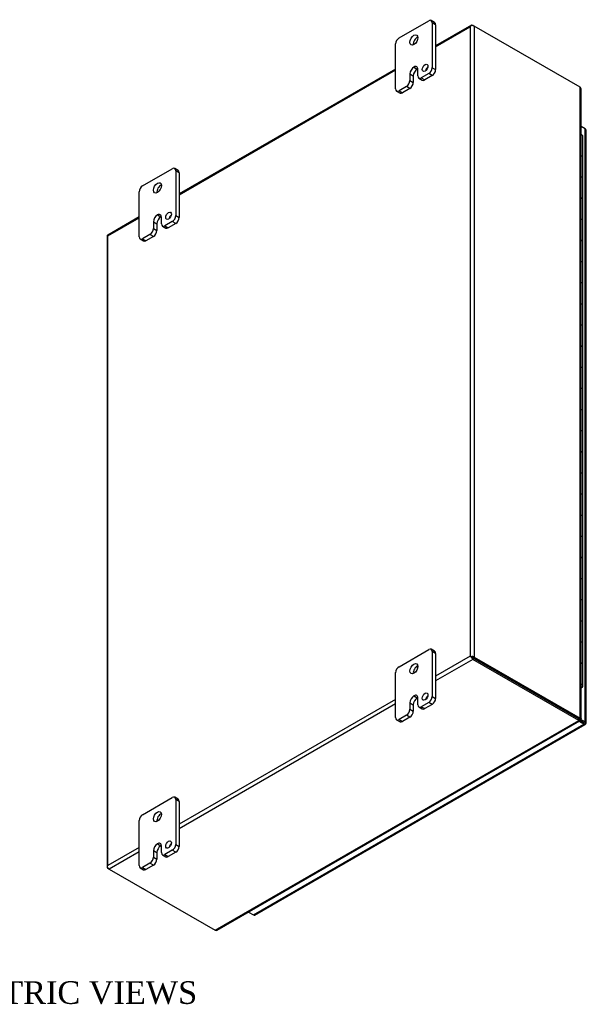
# Model space of a CAD drawing. Header units: inches. Extents: x 11 to 148, y 5 to 99.
# Tile 7 of 7: x 131 to 148, y 68 to 99. Entities that reach past the tile are written whole.
import ezdxf
from ezdxf.enums import TextEntityAlignment as Align

# ---------------------------------------------------------------- set-up
doc = ezdxf.new("R2010")
doc.units = ezdxf.units.IN
doc.header["$MEASUREMENT"] = 0
for name, color, linetype in [('COM48432', 7, 'CONTINUOUS'), ('COM71780-16', 7, 'CONTINUOUS'), ('DEFAULT', 7, 'CONTINUOUS'), ('FET07710', 7, 'CONTINUOUS'), ('HNG10620-26B', 7, 'CONTINUOUS'), ('HNG10620-26C', 7, 'CONTINUOUS'), ('HNG10620-26P', 7, 'CONTINUOUS')]:
    doc.layers.add(name, color=color, linetype=linetype)
doc.styles.add('SEACAD_TIMES_NEW_ROMAN', font='times.ttf')

msp = doc.modelspace()

# ---------------------------------------------------------------- linework, layer by layer
at = {"layer": 'COM48432', "color": 7}
for p, q in [((144.779, 98.511), (143.67, 97.871)), ((143.67, 97.842), (144.74, 98.46)), ((144.74, 98.46), (144.74, 79.005)), ((144.764, 98.493), (144.764, 98.493)), ((144.822, 98.507), (144.863, 98.483)), ((148.134, 96.594), (144.863, 98.483)), ((144.863, 98.483), (144.863, 78.982)), ((142.433, 97.157), (135.75, 93.299)), ((135.75, 93.269), (142.433, 97.128)), ((148.134, 77.092), (148.134, 96.594)), ((148.16, 77.077), (148.16, 96.539)), ((134.513, 92.584), (133.546, 92.026)), ((133.549, 91.998), (134.513, 92.555)), ((133.524, 91.987), (133.524, 72.485)), ((133.549, 72.544), (133.549, 91.998)), ((144.74, 79.005), (143.67, 78.387)), ((144.822, 78.911), (143.67, 78.246)), ((144.781, 78.981), (144.74, 79.005)), ((144.764, 78.991), (144.822, 78.958)), ((144.764, 78.991), (144.822, 78.958)), ((144.822, 78.958), (148.094, 77.069)), ((148.094, 77.069), (144.822, 78.958)), ((148.094, 77.022), (144.822, 78.911)), ((144.863, 78.982), (148.134, 77.092)), ((142.433, 77.673), (135.75, 73.815)), ((142.433, 77.532), (135.75, 73.674)), ((136.862, 70.537), (148.094, 77.022)), ((136.922, 70.543), (148.119, 77.007)), ((148.079, 77.06), (148.12, 77.037)), ((148.094, 77.069), (148.134, 77.092)), ((148.094, 77.069), (148.094, 77.022)), ((148.121, 77.065), (148.101, 77.076)), ((148.121, 77.065), (148.101, 77.076)), ((148.102, 77.081), (148.134, 77.062)), ((148.134, 77.062), (148.121, 77.065)), ((134.513, 73.1), (133.549, 72.544)), ((134.513, 72.959), (133.59, 72.426)), ((133.532, 72.506), (133.532, 72.506)), ((133.59, 72.426), (133.549, 72.45)), ((133.59, 72.426), (136.862, 70.537))]:
    msp.add_line(p, q, dxfattribs=at)
for centre, start, end in [((148.086, 96.539), 0, 48.6182), ((136.885, 70.607), 251.3818, 300)]:
    msp.add_arc(centre, 0.0739, start, end, dxfattribs=at)
for centre, major_axis, ratio, start_param, end_param in [((144.801, 98.425), (0.061, 0.106), 0.577982, 1.230411, 1.570248), ((144.801, 98.425), (0.061, 0.106), 0.577982, 1.231508, 1.571345), ((144.822, 98.436), (0.0432, -0.0748), 0.57735, 2.356194, 3.587154), ((144.801, 98.448), (0.0864, 0), 0.57735, 0.785398, 2.016358), ((133.61, 91.987), (0.0864, 0), 0.57735, 2.696031, 3.141593), ((133.59, 91.951), (0.0432, -0.0748), 0.57735, 3.141593, 3.587154), ((133.61, 91.963), (-0.0863, 0.0499), 0.000948, 0.445015, 0.784852), ((133.61, 91.963), (-0.0864, 0.0498), 0.000948, -0.784852, -0.445015), ((144.801, 78.97), (-0.0864, 0.0498), 0.000948, -1.124689, -0.784852), ((144.801, 78.97), (-0.0863, 0.0499), 0.000948, 0.784852, 1.124689), ((144.801, 78.946), (0.0864, 0), 0.57735, 0.785398, 2.016358), ((144.822, 78.981), (0.0432, -0.0748), 0.57735, 4.266828, 5.497787), ((144.801, 78.97), (0.0288, -0.0166), 0.000948, 0.785944, 2.356741), ((144.801, 78.97), (0.0288, -0.0166), 0.000948, 3.926445, 5.497241), ((133.61, 72.485), (0.0864, 0), 0.57735, 2.696031, 3.926991), ((133.61, 72.508), (-0.061, -0.106), 0.577982, 4.712938, 5.052774), ((133.61, 72.508), (-0.061, -0.106), 0.577982, 4.71184, 5.051677), ((133.59, 72.497), (0.0432, -0.0748), 0.57735, 4.266828, 5.497787)]:
    msp.add_ellipse(centre, major_axis=major_axis, ratio=ratio, start_param=start_param, end_param=end_param, dxfattribs=at)
msp.add_open_spline([(148.094, 77.069), (148.093, 77.062), (148.093, 77.059), (148.091, 77.057)], degree=3, dxfattribs=at)
for points, knots in [([(148.094, 77.069), (148.096, 77.071), (148.099, 77.072), (148.101, 77.075), (148.102, 77.076), (148.102, 77.077)], [0, 0, 0, 0, 0.25, 0.25, 0.5, 0.5, 0.5, 0.5]), ([(148.094, 77.022), (148.099, 77.016), (148.104, 77.011), (148.113, 77.006), (148.117, 77.006), (148.119, 77.007)], [0, 0, 0, 0, 0.25, 0.25, 0.5, 0.5, 0.5, 0.5]), ([(148.134, 77.092), (148.142, 77.091), (148.149, 77.089), (148.158, 77.084), (148.16, 77.081), (148.16, 77.074), (148.158, 77.071), (148.149, 77.066), (148.142, 77.063), (148.134, 77.062)], [0, 0, 0, 0, 0.25, 0.25, 0.5, 0.5, 0.75, 0.75, 1, 1, 1, 1])]:
    msp.add_open_spline(points, degree=3, knots=knots, dxfattribs=at)
at = {"layer": 'COM71780-16', "color": 7}
for p, q in [((148.289, 95.307), (148.16, 95.381)), ((148.289, 76.977), (148.289, 95.307)), ((148.314, 76.942), (148.314, 95.271)), ((147.86, 77.204), (147.86, 77.204)), ((147.882, 77.191), (147.882, 77.191)), ((148.248, 76.907), (148.097, 76.994)), ((148.122, 77.027), (148.248, 76.954)), ((148.248, 76.954), (148.122, 77.027)), ((148.139, 77.064), (148.289, 76.977)), ((138.041, 71.014), (148.248, 76.907)), ((138.084, 71.009), (148.291, 76.903)), ((148.248, 76.954), (148.248, 76.954)), ((148.248, 76.954), (148.248, 76.954)), ((148.248, 76.954), (148.289, 76.93)), ((148.306, 76.921), (148.248, 76.954)), ((148.306, 76.921), (148.248, 76.954)), ((137.89, 71.101), (138.041, 71.014))]:
    msp.add_line(p, q, dxfattribs=at)
for centre, major_axis, ratio, start_param, end_param in [((148.228, 95.271), (-0.0864, 0), 0.57735, 3.141593, 3.926991), ((148.228, 76.966), (-0.0288, 0.0166), 0.000948, 2.356741, 3.927537), ((148.228, 76.966), (-0.0288, 0.0166), 0.000948, 2.355648, 3.926445), ((148.248, 76.977), (-0.0432, 0.0748), 0.57735, 2.356194, 3.587154), ((148.228, 76.942), (-0.0864, 0), 0.57735, 2.696031, 3.926991), ((148.228, 76.966), (0.0864, -0.0498), 0.000948, -0.784852, -0.445015), ((148.228, 76.966), (0.0863, -0.0499), 0.000948, 0.445015, 0.784852), ((138.041, 71.084), (-0.0432, 0.0748), 0.57735, 2.356194, 3.141593)]:
    msp.add_ellipse(centre, major_axis=major_axis, ratio=ratio, start_param=start_param, end_param=end_param, dxfattribs=at)
at = {"layer": 'FET07710', "color": 7}
for p, q in [((142.539, 98.116), (143.458, 98.647)), ((143.639, 98.593), (143.533, 98.655)), ((143.564, 98.586), (143.564, 97.198)), ((143.67, 98.525), (143.564, 98.586)), ((143.67, 98.525), (143.67, 97.137)), ((142.433, 96.545), (142.433, 97.933)), ((142.999, 97.218), (142.999, 97.218)), ((142.999, 97.218), (143.105, 97.157)), ((142.999, 97.218), (143.104, 97.157)), ((143.105, 97.157), (143.104, 97.157)), ((143.122, 96.943), (143.122, 97.147)), ((143.564, 97.198), (143.67, 97.137)), ((142.875, 97.004), (142.875, 96.8)), ((142.875, 97.004), (142.981, 96.943)), ((142.875, 96.8), (142.981, 96.739)), ((142.981, 96.943), (142.981, 96.739)), ((143.153, 96.874), (143.259, 96.813)), ((143.458, 97.014), (143.228, 96.881)), ((143.228, 96.881), (143.334, 96.82)), ((143.564, 96.953), (143.334, 96.82)), ((143.564, 96.953), (143.458, 97.014)), ((142.464, 96.476), (142.57, 96.415)), ((142.769, 96.616), (142.539, 96.483)), ((142.539, 96.483), (142.645, 96.422)), ((142.875, 96.555), (142.645, 96.422)), ((142.875, 96.555), (142.769, 96.616)), ((134.619, 93.544), (135.539, 94.075)), ((135.719, 94.021), (135.614, 94.082)), ((135.645, 94.013), (135.645, 92.625)), ((135.75, 93.952), (135.645, 94.013)), ((135.75, 93.952), (135.75, 92.564)), ((134.513, 91.972), (134.513, 93.36)), ((135.079, 92.646), (135.079, 92.645)), ((135.079, 92.646), (135.185, 92.584)), ((135.079, 92.645), (135.185, 92.584)), ((135.185, 92.584), (135.185, 92.584)), ((135.203, 92.37), (135.203, 92.574)), ((135.645, 92.625), (135.75, 92.564)), ((134.956, 92.432), (134.956, 92.228)), ((134.956, 92.432), (135.061, 92.371)), ((134.956, 92.228), (135.061, 92.167)), ((135.061, 92.371), (135.061, 92.167)), ((135.234, 92.302), (135.339, 92.24)), ((135.539, 92.442), (135.309, 92.309)), ((135.309, 92.309), (135.414, 92.248)), ((135.644, 92.381), (135.414, 92.248)), ((135.644, 92.381), (135.539, 92.442)), ((134.544, 91.904), (134.65, 91.842)), ((134.85, 92.044), (134.619, 91.911)), ((134.619, 91.911), (134.725, 91.85)), ((134.955, 91.983), (134.725, 91.85)), ((134.955, 91.983), (134.85, 92.044)), ((142.539, 78.684), (143.458, 79.214)), ((143.639, 79.161), (143.533, 79.222)), ((143.564, 79.153), (143.564, 77.765)), ((143.67, 79.092), (143.564, 79.153)), ((143.67, 79.092), (143.67, 77.704)), ((142.433, 77.112), (142.433, 78.5)), ((142.999, 77.785), (142.999, 77.785)), ((142.999, 77.785), (143.105, 77.724)), ((142.999, 77.785), (143.104, 77.724)), ((143.105, 77.724), (143.104, 77.724)), ((143.122, 77.51), (143.122, 77.714)), ((143.564, 77.765), (143.67, 77.704)), ((142.875, 77.572), (142.875, 77.367)), ((142.875, 77.572), (142.981, 77.51)), ((142.875, 77.367), (142.981, 77.306)), ((142.981, 77.51), (142.981, 77.306)), ((143.153, 77.441), (143.259, 77.38)), ((143.458, 77.581), (143.228, 77.449)), ((143.228, 77.449), (143.334, 77.388)), ((143.564, 77.52), (143.334, 77.388)), ((143.564, 77.52), (143.458, 77.581)), ((142.464, 77.043), (142.57, 76.982)), ((142.769, 77.184), (142.539, 77.051)), ((142.539, 77.051), (142.645, 76.99)), ((142.875, 77.123), (142.645, 76.99)), ((142.875, 77.123), (142.769, 77.184)), ((134.619, 74.111), (135.539, 74.642)), ((135.719, 74.588), (135.614, 74.65)), ((135.645, 74.581), (135.645, 73.193)), ((135.75, 74.52), (135.645, 74.581)), ((135.75, 74.52), (135.75, 73.132)), ((134.513, 72.54), (134.513, 73.928)), ((135.079, 73.213), (135.079, 73.213)), ((135.079, 73.213), (135.185, 73.152)), ((135.079, 73.213), (135.185, 73.152)), ((135.185, 73.152), (135.185, 73.152)), ((135.203, 72.938), (135.203, 73.142)), ((135.645, 73.193), (135.75, 73.132)), ((134.956, 72.999), (134.956, 72.795)), ((134.956, 72.999), (135.061, 72.938)), ((134.956, 72.795), (135.061, 72.734)), ((135.061, 72.938), (135.061, 72.734)), ((135.234, 72.869), (135.339, 72.808)), ((135.539, 73.009), (135.309, 72.876)), ((135.309, 72.876), (135.414, 72.815)), ((135.644, 72.948), (135.414, 72.815)), ((135.644, 72.948), (135.539, 73.009)), ((134.544, 72.471), (134.65, 72.41)), ((134.85, 72.611), (134.619, 72.478)), ((134.619, 72.478), (134.725, 72.417)), ((134.955, 72.55), (134.725, 72.417)), ((134.955, 72.55), (134.85, 72.611))]:
    msp.add_line(p, q, dxfattribs=at)
for centre, major_axis, start_param, end_param in [((143.458, 98.525), (-0.075, -0.13), 2.356194, 3.926991), ((143.564, 98.464), (-0.075, -0.13), 2.356194, 3.141593), ((142.539, 97.994), (0.075, 0.13), 0.785398, 2.356194), ((143.104, 97.994), (0.087, 0.152), 0.649107, 2.492486), ((142.999, 97.075), (0.087, 0.151), 0.785398, 2.356194), ((143.104, 97.014), (0.087, 0.151), 0.785398, 2.356194), ((142.999, 97.076), (-0.087, -0.151), 2.356194, 3.926991), ((143.105, 97.014), (-0.087, -0.151), 3.793313, 3.926991), ((143.449, 97.132), (0.062, 0.108), 1.008936, 2.132657), ((143.458, 97.137), (-0.075, -0.13), 0.785398, 2.356194), ((143.564, 97.076), (0.075, 0.13), 3.926991, 5.497787), ((142.769, 96.739), (-0.075, -0.13), 0.785398, 2.356194), ((143.228, 97.004), (0.075, 0.13), 2.356194, 3.926991), ((143.334, 96.943), (0.075, 0.13), 3.141593, 3.926991), ((142.539, 96.606), (0.075, 0.13), 2.356194, 3.926991), ((142.875, 96.678), (0.075, 0.13), 3.926991, 5.497787), ((142.645, 96.545), (0.075, 0.13), 3.141593, 3.926991), ((135.539, 93.952), (-0.075, -0.13), 2.356194, 3.926991), ((135.644, 93.891), (-0.075, -0.13), 2.356194, 3.141593), ((134.619, 93.422), (0.075, 0.13), 0.785398, 2.356194), ((135.185, 93.422), (0.087, 0.152), 0.649107, 2.492486), ((135.079, 92.503), (0.087, 0.151), 0.785398, 2.356194), ((135.185, 92.442), (0.087, 0.151), 0.785398, 2.356194), ((135.079, 92.503), (-0.087, -0.151), 2.356194, 3.926991), ((135.185, 92.442), (-0.087, -0.151), 3.793313, 3.926991), ((135.53, 92.559), (0.062, 0.108), 1.008936, 2.132657), ((135.539, 92.564), (-0.075, -0.13), 0.785398, 2.356194), ((135.644, 92.503), (0.075, 0.13), 3.926991, 5.497787), ((134.85, 92.166), (-0.075, -0.13), 0.785398, 2.356194), ((135.309, 92.431), (0.075, 0.13), 2.356194, 3.926991), ((135.414, 92.37), (0.075, 0.13), 3.141593, 3.926991), ((134.619, 92.033), (0.075, 0.13), 2.356194, 3.926991), ((134.955, 92.105), (0.075, 0.13), 3.926991, 5.497787), ((134.725, 91.972), (0.075, 0.13), 3.141593, 3.926991), ((143.458, 79.092), (-0.075, -0.13), 2.356194, 3.926991), ((143.564, 79.031), (-0.075, -0.13), 2.356194, 3.141593), ((142.539, 78.561), (0.075, 0.13), 0.785398, 2.356194), ((143.104, 78.561), (0.087, 0.152), 0.649107, 2.492486), ((142.999, 77.643), (0.087, 0.151), 0.785398, 2.356194), ((143.104, 77.582), (0.087, 0.151), 0.785398, 2.356194), ((142.999, 77.643), (-0.087, -0.151), 2.356194, 3.926991), ((143.105, 77.582), (-0.087, -0.151), 3.793313, 3.926991), ((143.449, 77.699), (0.063, 0.108), 1.008936, 2.132657), ((143.458, 77.704), (-0.075, -0.13), 0.785398, 2.356194), ((143.564, 77.643), (0.075, 0.13), 3.926991, 5.497787), ((142.769, 77.306), (-0.075, -0.13), 0.785398, 2.356194), ((142.875, 77.245), (0.075, 0.13), 3.926991, 5.497787), ((143.228, 77.571), (0.075, 0.13), 2.356194, 3.926991), ((143.334, 77.51), (0.075, 0.13), 3.141593, 3.926991), ((142.539, 77.173), (0.075, 0.13), 2.356194, 3.926991), ((142.645, 77.112), (0.075, 0.13), 3.141593, 3.926991), ((135.539, 74.52), (-0.075, -0.13), 2.356194, 3.926991), ((135.644, 74.459), (-0.075, -0.13), 2.356194, 3.141593), ((134.619, 73.989), (0.075, 0.13), 0.785398, 2.356194), ((135.185, 73.989), (0.088, 0.152), 0.649107, 2.492486), ((135.079, 73.07), (0.087, 0.151), 0.785398, 2.356194), ((135.185, 73.009), (0.087, 0.151), 0.785398, 2.356194), ((135.079, 73.071), (-0.087, -0.151), 2.356194, 3.926991), ((135.185, 73.009), (-0.087, -0.151), 3.793313, 3.926991), ((135.53, 73.127), (0.062, 0.108), 1.008936, 2.132657), ((135.539, 73.132), (-0.075, -0.13), 0.785398, 2.356194), ((135.644, 73.071), (0.075, 0.13), 3.926991, 5.497787), ((134.85, 72.734), (-0.075, -0.13), 0.785398, 2.356194), ((134.955, 72.673), (0.075, 0.13), 3.926991, 5.497787), ((135.309, 72.999), (0.075, 0.13), 2.356194, 3.926991), ((135.414, 72.938), (0.075, 0.13), 3.141593, 3.926991), ((134.619, 72.601), (0.075, 0.13), 2.356194, 3.926991), ((134.725, 72.54), (0.075, 0.13), 3.141593, 3.926991)]:
    msp.add_ellipse(centre, major_axis=major_axis, ratio=0.57735, start_param=start_param, end_param=end_param, dxfattribs=at)
for centre, major_axis in [((142.999, 98.055), (0.088, 0.152)), ((143.343, 97.193), (0.062, 0.108)), ((135.079, 93.483), (0.087, 0.152)), ((135.424, 92.62), (0.063, 0.108)), ((142.999, 78.623), (0.087, 0.152)), ((143.343, 77.76), (0.063, 0.108)), ((135.079, 74.05), (0.087, 0.152)), ((135.424, 73.188), (0.063, 0.108))]:
    msp.add_ellipse(centre, major_axis=major_axis, ratio=0.57735, dxfattribs=at)
at = {"layer": 'HNG10620-26B', "color": 7}
for p, q in [((148.218, 93.765), (148.218, 94.418)), ((148.218, 92.458), (148.218, 93.111)), ((148.218, 91.152), (148.218, 91.805)), ((148.218, 89.845), (148.218, 90.499)), ((148.218, 88.539), (148.218, 89.192)), ((148.218, 87.233), (148.218, 87.886)), ((148.218, 85.926), (148.218, 86.579)), ((148.218, 84.62), (148.218, 85.273)), ((148.218, 83.313), (148.218, 83.967)), ((148.218, 82.007), (148.218, 82.66)), ((148.218, 80.701), (148.218, 81.354)), ((148.218, 79.394), (148.218, 80.047)), ((148.218, 78.088), (148.218, 78.741))]:
    msp.add_line(p, q, dxfattribs=at)
for centre, major_axis, start_param, end_param in [((148.095, 94.418), (-0.123, 0), 3.141593, 4.157881), ((148.095, 93.765), (-0.123, 0), 3.141593, 4.157881), ((148.095, 93.111), (-0.123, 0), 3.141593, 4.157881), ((148.095, 92.458), (-0.123, 0), 3.141593, 4.157881), ((148.095, 91.805), (-0.123, 0), 3.141593, 4.157881), ((148.095, 91.152), (-0.123, 0), 3.141593, 4.157881), ((148.095, 90.499), (-0.123, 0), 3.141593, 4.157881), ((148.095, 89.845), (-0.123, 0), 3.141593, 4.157881), ((148.095, 89.192), (-0.123, 0), 3.141593, 4.157881), ((148.095, 88.539), (-0.123, 0), 3.141593, 4.157881), ((148.095, 87.886), (-0.123, 0), 3.141593, 4.157881), ((148.095, 87.233), (-0.123, 0), 3.141593, 4.157881), ((148.095, 86.579), (-0.123, 0), 3.141593, 4.157881), ((148.095, 85.926), (-0.123, 0), 3.141593, 4.157881), ((148.095, 85.273), (-0.123, 0), 3.141593, 4.157881), ((148.095, 84.62), (-0.123, 0), 3.141593, 4.157881), ((148.095, 83.967), (-0.123, 0), 3.141593, 4.157881), ((148.095, 83.313), (-0.123, 0), 3.141593, 4.157881), ((148.095, 82.66), (-0.123, 0), 3.141593, 4.157881), ((148.095, 82.007), (-0.123, 0), 3.141593, 4.157881), ((148.095, 81.354), (-0.123, 0), 3.141593, 4.157881), ((148.095, 80.701), (-0.123, 0), 3.141593, 4.157881), ((148.095, 80.047), (-0.123, 0), 3.141593, 4.157881), ((148.095, 79.394), (-0.123, 0), 3.141593, 4.157881), ((148.095, 78.741), (-0.123, 0), 3.141593, 4.157881), ((148.095, 78.088), (-0.123, 0), 2.125304, 4.157881), ((148.095, 78.088), (-0.075, 0), 2.612966, 3.670219)]:
    msp.add_ellipse(centre, major_axis=major_axis, ratio=0.57735, start_param=start_param, end_param=end_param, dxfattribs=at)
at = {"layer": 'HNG10620-26C', "color": 7}
for p, q in [((148.218, 94.418), (148.218, 95.071)), ((148.218, 93.111), (148.218, 93.765)), ((148.218, 91.805), (148.218, 92.458)), ((148.218, 90.499), (148.218, 91.152)), ((148.218, 89.192), (148.218, 89.845)), ((148.218, 87.886), (148.218, 88.539)), ((148.218, 86.579), (148.218, 87.233)), ((148.218, 85.273), (148.218, 85.926)), ((148.218, 83.967), (148.218, 84.62)), ((148.218, 82.66), (148.218, 83.313)), ((148.218, 81.354), (148.218, 82.007)), ((148.218, 80.047), (148.218, 80.701)), ((148.218, 78.741), (148.218, 79.394))]:
    msp.add_line(p, q, dxfattribs=at)
for centre in [(148.095, 95.071), (148.095, 94.418), (148.095, 93.765), (148.095, 93.111), (148.095, 92.458), (148.095, 91.805), (148.095, 91.152), (148.095, 90.499), (148.095, 89.845), (148.095, 89.192), (148.095, 88.539), (148.095, 87.886), (148.095, 87.233), (148.095, 86.579), (148.095, 85.926), (148.095, 85.273), (148.095, 84.62), (148.095, 83.967), (148.095, 83.313), (148.095, 82.66), (148.095, 82.007), (148.095, 81.354), (148.095, 80.701), (148.095, 80.047), (148.095, 79.394), (148.095, 78.741)]:
    msp.add_ellipse(centre, major_axis=(0.123, 0), ratio=0.57735, start_param=0, end_param=1.016289, dxfattribs=at)
at = {"layer": 'HNG10620-26P', "color": 7}
msp.add_ellipse((148.095, 78.088), major_axis=(-0.075, 0), ratio=0.57735, start_param=2.612966, end_param=3.670219, dxfattribs=at)

# ---------------------------------------------------------------- texts
at = {"layer": 'DEFAULT', "color": 7, "style": 'SEACAD_TIMES_NEW_ROMAN'}
msp.add_text('ISOMETRIC VIEWS', height=0.7, dxfattribs=at).set_placement((126.998, 68.963), align=Align.TOP_LEFT)

doc.saveas('drawing.dxf')
